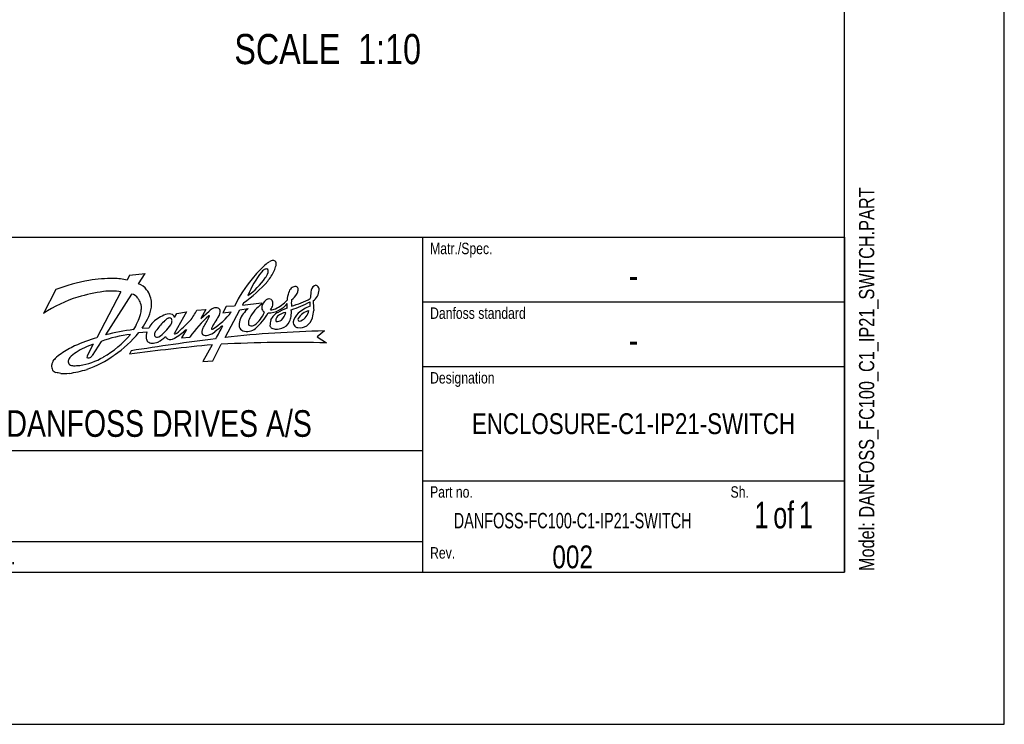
# Model space of a CAD drawing. Header units: inches. Extents: x 0 to 117, y 0 to 83.
# Tile 34 of 62: x 91 to 117, y 0 to 18. Entities that reach past the tile are written whole.
import ezdxf

# ---------------------------------------------------------------- set-up
doc = ezdxf.new("R2010")
doc.units = ezdxf.units.IN
doc.header["$LTSCALE"] = 6.431102
doc.header["$MEASUREMENT"] = 0
doc.layers.get('0').update_dxf_attribs({"linetype": 'CONTINUOUS'})
doc.styles.get("Standard").update_dxf_attribs({"font": 'txt', "width": 0.8})
doc.styles.add('TEXTSTYLE_2', font='txt', dxfattribs={"width": 0.75})
doc.styles.add('TEXTSTYLE_3', font='txt', dxfattribs={"width": 0.7})

# ---------------------------------------------------------------- blocks, each defined once
blk = doc.blocks.new('SYMBOL_0_BL0', base_point=(94.055, 8.371))
at = {"color": 7, "linetype": 'CONTINUOUS'}
for p, q in [((94.29, 11.618), (94.227, 11.492)), ((94.29, 11.618), (94.693, 11.662)), ((94.521, 11.391), (94.693, 11.662)), ((92.378, 11.244), (92.065, 10.624)), ((94.065, 11.19), (93.443, 9.996)), ((94.344, 11.128), (93.664, 10.07)), ((96.028, 10.711), (96.266, 10.732)), ((96.266, 10.732), (96.132, 10.497)), ((96.786, 10.805), (96.704, 10.647)), ((96.763, 10.007), (97.141, 10.724)), ((97.007, 10.816), (96.786, 10.805)), ((97.141, 10.724), (97.361, 10.757)), ((97.236, 10.904), (97.212, 10.845)), ((97.212, 10.845), (97.703, 10.901)), ((97.703, 10.901), (97.709, 10.865)), ((95.766, 10.667), (95.449, 10.121)), ((95.454, 10.525), (95.512, 10.628)), ((95.512, 10.628), (95.766, 10.667)), ((96.132, 10.497), (96.35, 10.69)), ((96.704, 10.647), (96.923, 10.668)), ((94.614, 10.246), (94.794, 10.256)), ((95.759, 10.215), (95.638, 9.994)), ((94.529, 10.133), (94.74, 10.153)), ((95.638, 9.994), (95.849, 10.014)), ((99.333, 10.175), (99.149, 10.02)), ((99.149, 10.02), (99.388, 9.866)), ((93.346, 9.83), (93.197, 9.545)), ((93.551, 9.902), (93.324, 9.541)), ((96.431, 9.815), (96.189, 9.387)), ((96.448, 9.399), (96.663, 9.831)), ((94.329, 9.661), (94.287, 9.571)), ((96.189, 9.387), (96.448, 9.399))]:
    blk.add_line(p, q, dxfattribs=at)
for centre, radius, start, end in [((98.017, 11.788), 0.209, 94.9156, 118.9133), ((98.006, 11.909), 0.0875, 37.9594, 94.4524), ((100.003, 9.487), 3.258, 132.7678, 141.3405), ((97.919, 11.535), 0.269, 127.2624, 141.2908), ((97.844, 11.63), 0.148, 90.658, 126.7544), ((98.896, 10.513), 1.757, 123.9219, 128.9859), ((97.835, 11.734), 0.045, 7.1206, 79.5655), ((96.554, 12.486), 1.663, 322.0822, 332.8248), ((97.592, 11.725), 0.288, 351.6519, 2.8594), ((95.97, 12.505), 2.205, 339.3288, 343.2604), ((97.964, 11.907), 0.124, 342.3871, 26.7521), ((94.096, 6.747), 4.814, 100.269, 110.9049), ((93.859, 7.397), 4.134, 89.6723, 98.6437), ((93.912, 10.236), 1.294, 75.9095, 91.2841), ((100.117, 9.32), 3.452, 140.352, 154.3042), ((99.836, 10.049), 2.695, 142.1212, 157.2787), ((96.244, 12.633), 1.899, 305.6229, 325.1023), ((97.369, 11.873), 0.542, 322.9953, 339.5719), ((94.416, 11.018), 0.387, 35.2548, 74.2653), ((94.345, 10.922), 0.502, 16.8293, 39.5295), ((95.32, 13.693), 3.384, 304.4938, 318.8006), ((98.643, 11.11), 0.242, 134.0948, 166.5724), ((98.595, 11.143), 0.185, 99.1749, 130.5996), ((98.567, 11.183), 0.143, 62.9892, 90.4831), ((98.47, 11.24), 0.182, 327.7373, 356.0266), ((98.566, 11.251), 0.0886, 344.5972, 42.6678), ((99.194, 11.171), 0.213, 124.9919, 177.6651), ((98.823, 11.254), 0.374, 305.8525, 356.7917), ((99.106, 11.293), 0.0629, 49.6305, 122.6069), ((99.072, 11.241), 0.125, 356.4431, 53.1022), ((93.799, 8.143), 3.026, 106.2482, 124.9594), ((94.151, 7.15), 4.079, 97.5279, 107.086), ((93.826, 9.358), 1.848, 82.557, 96.5165), ((94.292, 10.878), 0.256, 33.2943, 78.3487), ((94.08, 10.699), 0.532, 21.1926, 36.8022), ((94.156, 10.853), 0.703, 3.8765, 17.7765), ((97.956, 10.774), 0.241, 109.1468, 165.4571), ((97.9, 10.875), 0.128, 71.1581, 100.6058), ((97.877, 10.892), 0.123, 12.3213, 58.1903), ((97.606, 11.685), 1.043, 296.0537, 316.7157), ((99.366, 10.859), 1.007, 162.2455, 173.7012), ((99.047, 10.885), 0.571, 170.6701, 186.7315), ((97.943, 12.885), 2.135, 284.5602, 298.6483), ((98.159, 11.397), 0.53, 307.7549, 331.2624), ((154.405, 6.421), 55.627, 175.0921, 175.2663), ((94.121, 10.749), 0.473, 342.0738, 358.0349), ((94.301, 10.778), 0.298, 350.2925, 22.4237), ((94.108, 10.86), 0.747, 329.446, 352.1988), ((94.46, 10.855), 0.4, 346.0715, 6.5596), ((94.919, 11.222), 1.221, 320.4273, 335.2716), ((96.649, 10.37), 0.437, 115.8967, 133.0831), ((96.522, 10.51), 0.261, 75.8227, 104.1022), ((96.562, 10.692), 0.0756, 12.1063, 71.7042), ((96.411, 10.682), 0.227, 323.3284, 6.5266), ((97.856, 10.166), 0.771, 130.0378, 158.1695), ((98.307, 10.025), 1.032, 125.4276, 151.6769), ((97.851, 10.779), 0.14, 156.7269, 195.7096), ((97.841, 10.773), 0.128, 194.1209, 242.2077), ((97.88, 11.207), 0.567, 269.7813, 298.8176), ((96.817, 11.347), 1.286, 330.6961, 336.9361), ((97.929, 11.033), 0.315, 271.5609, 295.3447), ((97.796, 10.875), 0.206, 351.2783, 12.3026), ((98.98, 9.112), 1.76, 110.3813, 119.2462), ((97.893, 11.256), 0.605, 295.5, 321.7071), ((97.608, 10.827), 0.762, 355.119, 4.1234), ((97.673, 10.653), 0.805, 352.774, 5.097), ((97.657, 13.36), 2.759, 287.231, 298.306), ((99.265, 9.945), 0.921, 109.0514, 131.6471), ((98.358, 10.878), 0.61, 354.1192, 4.9525), ((96.762, 10.982), 2.309, 348.3187, 353.1645), ((109.266, 11.362), 10.232, 182.2989, 183.6689), ((92.987, 11.074), 1.653, 328.3996, 343.4453), ((93.678, 10.954), 1.173, 322.8883, 336.1753), ((95.309, 9.996), 0.577, 116.7652, 153.2644), ((95.547, 9.732), 0.925, 110.7613, 122.5228), ((95.404, 10.26), 0.271, 117.5581, 138.2731), ((95.313, 10.335), 0.279, 71.0618, 109.7041), ((95.318, 10.427), 0.0838, 49.7283, 117.7489), ((95.288, 10.435), 0.1, 348.9845, 33.7448), ((95.332, 10.495), 0.126, 13.7563, 55.4345), ((98.564, 8.085), 3.331, 131.8597, 144.6002), ((92.412, 12.561), 4.43, 328.373, 332.0643), ((95.685, 10.842), 0.733, 330.8763, 337.1022), ((96.35, 10.559), 0.0111, 349.5391, 143.4383), ((98.521, 9.192), 2.357, 144.9122, 153.2256), ((95.513, 11.709), 1.753, 301.7644, 323.5624), ((97.545, 10.34), 0.42, 164.3348, 187.5497), ((97.663, 10.373), 0.3, 151.9676, 184.5137), ((97.058, 10.954), 0.781, 307.3705, 337.8449), ((96.448, 11.486), 1.662, 311.4563, 329.414), ((98.469, 10.323), 0.545, 165.3821, 181.4073), ((98.309, 10.285), 0.407, 134.994, 154.5471), ((98.373, 10.207), 0.508, 119.8156, 133.818), ((98.145, 10.466), 0.0725, 151.895, 218.2268), ((98.327, 10.367), 0.28, 138.0551, 151.6294), ((98.113, 10.588), 0.168, 261.2556, 308.6307), ((98.414, 10.2), 0.461, 99.8011, 129.8057), ((97.827, 10.82), 0.534, 317.0284, 341.921), ((97.879, 10.657), 0.601, 336.6165, 349.9772), ((99.013, 10.275), 0.509, 135.1588, 164.3038), ((98.699, 10.472), 0.0515, 151.705, 219.1417), ((99.044, 10.253), 0.46, 104.0818, 148.1292), ((98.555, 10.784), 0.387, 296.1519, 347.4207), ((98.612, 10.648), 0.433, 307.3775, 341.9687), ((94.933, 5.353), 4.885, 96.3269, 105.0541), ((95.68, 9.698), 0.853, 143.5682, 149.6568), ((96.9, 8.736), 2.407, 134.8984, 142.4077), ((94.321, 11.053), 1.261, 304.9795, 325.0754), ((95.236, 10.425), 0.151, 321.7198, 356.6653), ((94.113, 12.102), 2.504, 302.0135, 311.0902), ((91.044, 15.196), 6.766, 311.3175, 315.3869), ((96.309, 10.153), 0.151, 146.0293, 207.1224), ((96.475, 10.226), 0.064, 154.315, 175.4777), ((96.427, 10.233), 0.0166, 187.9635, 300.3884), ((97.708, 8.742), 1.859, 122.8842, 130.5632), ((91.203, 13.055), 6.147, 329.8556, 333.3996), ((97.275, 10.317), 0.149, 192.6025, 250.2667), ((97.44, 10.387), 0.0849, 206.3676, 279.0038), ((97.344, 10.476), 0.311, 279.5463, 310.7974), ((97.42, 10.511), 0.21, 279.2176, 302.2125), ((98.049, 10.355), 0.133, 199.8242, 235.8577), ((98.096, 10.553), 0.331, 248.5205, 268.1048), ((98.043, 10.975), 0.754, 273.147, 284.2883), ((98.122, 10.571), 0.344, 288.181, 333.6632), ((98.69, 10.41), 0.166, 179.0776, 222.1801), ((98.656, 10.386), 0.126, 224.3761, 263.887), ((98.69, 10.657), 0.398, 263.2207, 297.6178), ((98.695, 10.519), 0.0874, 245.4748, 290.3227), ((94.473, 6.267), 3.869, 105.4423, 114.4982), ((94.687, 6.853), 3.254, 96.5512, 110.4262), ((92.436, 11.617), 2.42, 299.0607, 320.7547), ((92.266, 11.972), 2.916, 303.9897, 320.8988), ((102.884, -43.293), 53.64, 96.8162, 99.1781), ((95.07, 10.034), 0.351, 160.2703, 188.3427), ((94.846, 9.989), 0.123, 182.896, 229.2625), ((95.047, 10.082), 0.113, 155.7866, 202.5891), ((95.008, 10.113), 0.0992, 228.1668, 290.8428), ((94.65, 10.578), 0.787, 298.5029, 316.302), ((95.398, 10.122), 0.199, 205.9328, 229.7491), ((95.345, 10.136), 0.183, 245.4976, 301.1141), ((95.463, 10.113), 0.016, 148.3251, 305.2558), ((95.431, 10.272), 0.177, 283.2172, 296.8425), ((96.27, 10.237), 0.18, 238.0813, 286.7351), ((96.211, 10.506), 0.455, 284.1157, 309.3254), ((99.944, -19.048), 29.229, 91.1993, 96.2481), ((97.33, 10.608), 0.444, 256.2327, 278.597), ((94.688, 6.215), 4.01, 116.9913, 122.7647), ((94.012, 7.874), 2.066, 108.7932, 122.2671), ((100.457, -34.987), 44.983, 95.135, 97.8833), ((94.862, 10.007), 0.147, 228.8442, 270.3015), ((94.893, 10.186), 0.327, 264.8399, 293.9303), ((98.466, -24.965), 34.843, 88.4836, 92.9661), ((92.576, 9.234), 0.311, 132.8287, 155.6663), ((93.581, 8.112), 1.818, 125.7721, 132.0199), ((92.898, 9.359), 0.199, 140.832, 168.7484), ((93.211, 9.086), 0.614, 119.4418, 139.4977), ((92.776, 10.874), 1.608, 277.9406, 301.3267), ((93.325, 9.491), 0.139, 157.061, 179.6025), ((93.232, 9.549), 0.074, 230.799, 278.3848), ((92.302, 11.735), 2.703, 289.2016, 306.044), ((93.212, 9.599), 0.127, 284.229, 332.692), ((92.542, 9.258), 0.271, 157.4036, 174.8928), ((92.49, 9.267), 0.219, 176.0557, 208.4771), ((92.832, 9.386), 0.13, 174.8768, 219.8705), ((92.412, 11.594), 2.535, 277.0548, 287.8919), ((92.834, 9.478), 0.202, 239.8878, 272.2877), ((92.866, 10.623), 1.347, 268.9529, 275.6416), ((92.423, 9.242), 0.148, 212.1074, 254.5325), ((92.094, 7.153), 1.968, 77.883, 81.5372), ((92.607, 9.915), 0.844, 263.2374, 277.9415)]:
    blk.add_arc(centre, radius, start, end, dxfattribs=at)
at = {"color": 7, "linetype": 'CONTINUOUS', "attachment_point": 1, "line_spacing_factor": 0.9}
for s, insert, char_height, width in [('Matr./Spec.', (102.067, 12.456), 0.29528, 2.59842), ('Danfoss standard', (102.067, 10.783), 0.29528, 3.77953), ('Designation', (102.067, 9.11), 0.29528, 2.59842), ('DANFOSS DRIVES A/S', (91.103, 8.125), 0.68898, 9.92126), ('Part no.', (102.067, 6.157), 0.2953, 1.88976), ('Sh.', (109.843, 6.157), 0.2953, 0.70866), ('Rev.', (102.067, 4.582), 0.2953, 0.94488)]:
    blk.add_mtext(s, dxfattribs=dict(at, insert=insert, char_height=char_height, width=width))

msp = doc.modelspace()

# ---------------------------------------------------------------- linework, layer by layer
at = {"color": 7, "linetype": 'CONTINUOUS'}
for p, q in [((116.9291, 0), (116.9291, 82.6772)), ((112.7953, 3.937), (112.7953, 78.7402)), ((77.3622, 12.5984), (112.7953, 12.5984)), ((101.8701, 12.5984), (101.8701, 3.937)), ((112.7953, 12.5984), (112.7953, 3.937)), ((101.8701, 10.9252), (112.7953, 10.9252)), ((101.8701, 9.252), (112.7953, 9.252)), ((77.3622, 7.0866), (101.8701, 7.0866)), ((101.8701, 6.2992), (112.7953, 6.2992)), ((77.3622, 4.7244), (101.8701, 4.7244)), ((4.1339, 3.937), (112.7953, 3.937)), ((77.3622, 3.937), (112.7953, 3.937)), ((0, 0), (116.9291, 0))]:
    msp.add_line(p, q, dxfattribs=at)

# ---------------------------------------------------------------- block references
msp.add_blockref('SYMBOL_0_BL0', (94.0553, 8.3713), dxfattribs=at)

# ---------------------------------------------------------------- texts
at = {"color": 7, "linetype": 'CONTINUOUS', "line_spacing_factor": 0.9}
for s, insert, char_height, width, attachment_point in [('SCALE  1:10', (101.8335, 17.8577), 0.78125, 6.875, 3), ('-', (107.3327, 11.9587), 0.689, 0.55118, 2), ('-', (107.3327, 10.2854), 0.689, 0.55118, 2), ('ENCLOSURE-C1-IP21-SWITCH', (107.3327, 8.0451), 0.538975, 10.34832, 2), ('002', (105.7579, 4.626), 0.59055, 1.41732, 2)]:
    msp.add_mtext(s, dxfattribs=dict(at, insert=insert, char_height=char_height, width=width, attachment_point=attachment_point))
at = {"color": 7, "linetype": 'CONTINUOUS', "insert": (113.1687, 3.9636), "char_height": 0.393701, "width": 12.598425, "attachment_point": 1, "rotation": 90, "line_spacing_factor": 0.9}
msp.add_mtext('Model: DANFOSS_FC100_C1_IP21_SWITCH.PART', dxfattribs=at)
at = {"color": 7, "linetype": 'CONTINUOUS', "line_spacing_factor": 0.9}
for s, insert, char_height, width, attachment_point, style in [('1{\\W0.5; }of{\\W0.5; }1', (111.2205, 5.7579), 0.688976, 2.61811, 2, 'TEXTSTYLE_3'), ('DANFOSS-FC100-C1-IP21-SWITCH', (105.7579, 5.4689), 0.4, 7.84, 2, 'TEXTSTYLE_3'), ('PDM controlled drawing. - Hard copy not valid without frozen date in ID stamp.', (77.6378, 4.5276), 0.393701, 23.031496, 1, 'TEXTSTYLE_2')]:
    msp.add_mtext(s, dxfattribs=dict(at, insert=insert, char_height=char_height, width=width, attachment_point=attachment_point, style=style))

doc.saveas('drawing.dxf')
